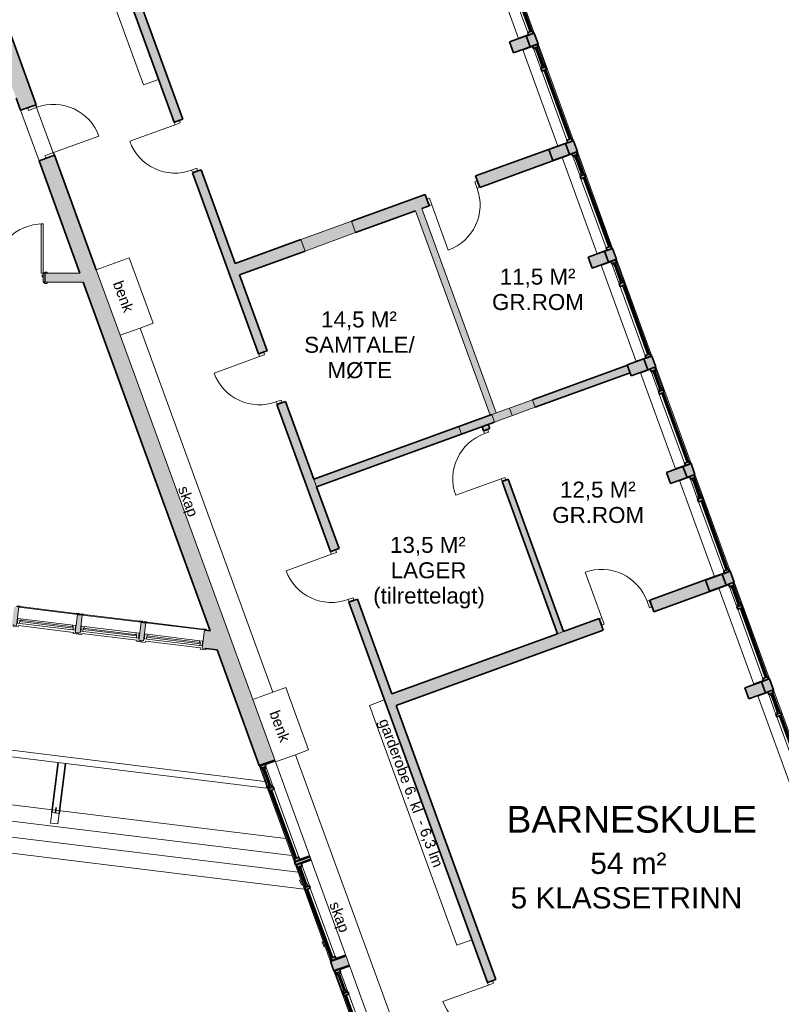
# Model space of a CAD drawing. Header units: millimetres. Extents: x -21710 to 76344, y -40597 to 35788.
# Tile 10 of 18: x 27267 to 41553, y -18570 to -90. Entities that reach past the tile are written whole.
import ezdxf

# ---------------------------------------------------------------- set-up
doc = ezdxf.new("R2010")
doc.units = ezdxf.units.MM
for name, color, linetype, lineweight in [('A-COLS', 52, 'Continuous', 9), ('A-DETL', 90, 'Continuous', 9), ('A-DOOR', 31, 'Continuous', 9), ('A-DOOR-FRAM', 31, 'Continuous', 9), ('A-FLOR', 192, 'Continuous', 9), ('A-GLAZ', 151, 'Continuous', 9), ('A-ROOF-OTLN', 132, 'Continuous', 9), ('A-WALL', 113, 'Continuous', 9), ('A-WALL-PATT', 111, 'Continuous', 9), ('G-ANNO-TEXT', 231, 'Continuous', 9), ('I-WALL', 2, 'Continuous', 9), ('S-BEAM', 12, 'Continuous', 9), ('S-COLS', 52, 'Continuous', 9)]:
    doc.layers.add(name, color=color, linetype=linetype, lineweight=lineweight)
doc.styles.add('Arial', font='arial.ttf', dxfattribs={"height": 400})
doc.styles.add('Arial_2', font='arial.ttf', dxfattribs={"height": 300})
doc.styles.add('Arial_3', font='arial.ttf', dxfattribs={"height": 200})
doc.styles.add('Arial_4', font='arial.ttf', dxfattribs={"height": 500})

# ---------------------------------------------------------------- blocks, each defined once
blk = doc.blocks.new('Vindu GHx2 - 12x13 GH-390872-2_0 andre etg_hele_anlegget_m_funksjoner_m_rom')
at = {"layer": 'A-GLAZ', "color": 55}
for p, q in [((-570, 177), (-668, 177)), ((-668, 177), (-668, 155)), ((-570, 155), (-570, 177)), ((668, 177), (570, 177)), ((570, 177), (570, 155)), ((668, 155), (668, 177))]:
    blk.add_line(p, q, dxfattribs=at)
blk = doc.blocks.new('Innerdør Slett _Diplomat_ - 10x21-531329-2_0 andre etg_hele_anlegget_m_funksjoner_m_rom')
at = {"layer": 'A-DOOR', "color": 55}
for p, q in [((-442, 17), (-400, 17)), ((-442, -85), (-442, 17)), ((-400, -85), (-400, 17)), ((506, 17), (506, -85)), ((506, 17), (548, 17)), ((548, 17), (548, -85)), ((-400, -85), (-442, -85)), ((-400, -991), (-400, -85)), ((548, -85), (506, -85))]:
    blk.add_line(p, q, dxfattribs=at)
blk.add_arc((-400, -85), 906, 270, 0, dxfattribs=at)
blk = doc.blocks.new('Innerdør Slett _Diplomat_ - 10x21-533660-2_0 andre etg_hele_anlegget_m_funksjoner_m_rom')
at = {"layer": 'A-DOOR', "color": 55}
for p, q in [((-400, 1021), (-400, 115)), ((-442, 115), (-442, -17)), ((-400, 115), (-442, 115)), ((-400, 115), (-400, -17)), ((506, -17), (506, 115)), ((548, 115), (506, 115)), ((548, -17), (548, 115)), ((-442, -17), (-400, -17)), ((506, -17), (548, -17))]:
    blk.add_line(p, q, dxfattribs=at)
blk.add_arc((-400, 115), 906, 360, 90, dxfattribs=at)
blk = doc.blocks.new('Innerdør Slett _Diplomat_ - 10x21-505362-2_0 andre etg_hele_anlegget_m_funksjoner_m_rom')
at = {"layer": 'A-DOOR', "color": 55}
for p, q in [((-400, 966), (-400, 60)), ((-442, 60), (-442, -17)), ((-400, 60), (-442, 60)), ((-400, 60), (-400, -17)), ((506, -17), (506, 60)), ((548, 60), (506, 60)), ((548, -17), (548, 60)), ((-442, -17), (-400, -17)), ((506, -17), (548, -17))]:
    blk.add_line(p, q, dxfattribs=at)
blk.add_arc((-400, 60), 906, 360, 90, dxfattribs=at)
blk = doc.blocks.new('Innerdør Slett _Diplomat_ - 10x21-544427-2_0 andre etg_hele_anlegget_m_funksjoner_m_rom')
at = {"layer": 'A-DOOR', "color": 55}
for p, q in [((-442, 17), (-400, 17)), ((-442, -155), (-442, 17)), ((-400, -155), (-400, 17)), ((506, 17), (506, -155)), ((506, 17), (548, 17)), ((548, 17), (548, -155)), ((-400, -155), (-442, -155)), ((-400, -1061), (-400, -155)), ((548, -155), (506, -155))]:
    blk.add_line(p, q, dxfattribs=at)
blk.add_arc((-400, -155), 906, 270, 0, dxfattribs=at)
blk = doc.blocks.new('Vindu 2 felt med åpning side - 19x12-421962-2_0 andre etg_hele_anlegget_m_funksjoner_m_rom')
at = {"layer": 'A-GLAZ'}
h = blk.add_hatch(color=9, dxfattribs=at)
h.paths.add_polyline_path([(923, -23), (923, 175), (908, 175), (908, -23)])
h.paths.add_polyline_path([(-992, -23), (-992, 175), (-1007, 175), (-1007, -23)])
h = blk.add_hatch(color=9, dxfattribs=at)
h.paths.add_polyline_path([(913, -115), (913, -23), (863, -23), (863, -115), (889, -115)])
h.paths.add_polyline_path([(-497, -115), (-497, -23), (-547, -23), (-547, -115)])
h.paths.add_polyline_path([(-947, -115), (-947, -23), (-997, -23), (-997, -115)])
h = blk.add_hatch(color=9, dxfattribs=at)
h.paths.add_polyline_path([(-547, -95), (-547, -55), (-597, -55), (-597, -95), (-562, -95)])
h.paths.add_polyline_path([(-907, -95), (-907, -55), (-947, -55), (-947, -95), (-922, -95)])
for points in [[(-597, -85), (-597, -65), (-907, -65), (-907, -85), (-608, -85)], [(863, -95), (863, -75), (-497, -75), (-497, -95)]]:
    blk.add_hatch(color=9, dxfattribs=at).paths.add_polyline_path(points)
at = {"layer": 'A-GLAZ', "color": 8, "lineweight": 35}
for p, q in [((-1007, -23), (-1007, 175)), ((-992, 175), (-992, -23)), ((908, -23), (908, 175)), ((923, 175), (923, -23)), ((-992, -23), (-1007, -23)), ((-997, -23), (-947, -23)), ((-997, -115), (-997, -23)), ((-947, -115), (-997, -115)), ((-947, -23), (-947, -115)), ((-947, -55), (-907, -55)), ((-947, -95), (-947, -55)), ((-907, -95), (-947, -95)), ((-907, -55), (-907, -95)), ((-907, -65), (-597, -65)), ((-907, -85), (-907, -65)), ((-597, -85), (-907, -85)), ((-597, -55), (-547, -55)), ((-597, -95), (-597, -55)), ((-597, -65), (-597, -85)), ((-547, -95), (-597, -95)), ((-547, -23), (-497, -23)), ((-547, -115), (-547, -23)), ((-547, -55), (-547, -95)), ((-497, -115), (-547, -115)), ((-497, -23), (-497, -115)), ((-497, -75), (863, -75)), ((-497, -95), (-497, -75)), ((863, -95), (-497, -95)), ((863, -23), (913, -23)), ((863, -115), (863, -23)), ((863, -75), (863, -95)), ((913, -115), (863, -115)), ((923, -23), (908, -23)), ((913, -23), (913, -115))]:
    blk.add_line(p, q, dxfattribs=at)
at = {"layer": 'A-GLAZ', "color": 55}
for p, q in [((-547, -23), (-947, -23)), ((-947, -115), (-547, -115)), ((-597, -55), (-907, -55)), ((-907, -95), (-597, -95)), ((863, -23), (-497, -23)), ((-497, -115), (863, -115))]:
    blk.add_line(p, q, dxfattribs=at)
blk = doc.blocks.new('Søyle Tre Limtre - 140x200-495466-2_0 andre etg_hele_anlegget_m_funksjoner_m_rom')
at = {"layer": 'A-COLS', "color": 55}
for p, q in [((-106, 68), (94, 68)), ((-106, -72), (-106, 68)), ((94, 68), (94, -72)), ((94, -72), (-106, -72))]:
    blk.add_line(p, q, dxfattribs=at)
blk = doc.blocks.new('Bjelke Limtre Stiplet - 140x350-495828-2_0 andre etg_hele_anlegget_m_funksjoner_m_rom')
at = {"layer": 'S-BEAM', "color": 8, "lineweight": 35}
for p, q in [((-856, 70), (-1801, 70)), ((-1801, 0), (-1698, 0)), ((-1801, -70), (-856, -70))]:
    blk.add_line(p, q, dxfattribs=at)
blk = doc.blocks.new('Vindu FK - 11X17 FK V5_6-V21-2_0 andre etg_hele_anlegget_m_funksjoner_m_rom')
at = {"layer": 'A-GLAZ'}
h = blk.add_hatch(color=9, dxfattribs=at)
h.paths.add_polyline_path([(-588, -172), (-588, -187), (-530, -187), (-532, -172), (-555, -172)])
h.paths.add_polyline_path([(530, -172), (530, -187), (588, -187), (586, -172), (545, -172)])
at = {"layer": 'A-GLAZ', "color": 55}
for p, q in [((-520, 194), (-618, 194)), ((-618, 194), (-618, 172)), ((-520, 172), (-520, 194)), ((618, 194), (520, 194)), ((520, 194), (520, 172)), ((618, 172), (618, 194)), ((-618, 172), (-555, 172)), ((-555, 172), (-555, -172)), ((545, 130), (-545, 130)), ((-545, 130), (-545, 38)), ((-545, 38), (545, 38)), ((520, 172), (-520, 172)), ((-506, 70), (-506, 130)), ((-506, 94), (506, 94)), ((-506, 70), (506, 70)), ((-488, 70), (-506, 70)), ((-488, 38), (-488, 70)), ((488, 70), (506, 70)), ((488, 38), (488, 70)), ((506, 70), (506, 130)), ((545, 38), (545, 130)), ((555, -172), (555, 172)), ((555, 172), (618, 172)), ((-555, -172), (555, -172)), ((530, -187), (-530, -187))]:
    blk.add_line(p, q, dxfattribs=at)
at = {"layer": 'A-GLAZ', "color": 8, "lineweight": 35}
for p, q in [((-588, -172), (-588, -187)), ((-530, -187), (-530, -172)), ((530, -172), (530, -187)), ((588, -187), (588, -172)), ((-588, -187), (-530, -187)), ((530, -187), (588, -187))]:
    blk.add_line(p, q, dxfattribs=at)
blk = doc.blocks.new('M_Concrete-Rectangular-Column - 220x330-535287-2_0 andre etg_hele_anlegget_m_funksjoner_m_rom')
at = {"layer": 'S-COLS'}
blk.add_hatch(color=9, dxfattribs=at).paths.add_polyline_path([(110, -165), (110, 165), (-110, 165), (-110, -165)])
at = {"layer": 'S-COLS', "color": 8, "lineweight": 35}
for p, q in [((110, 165), (-110, 165)), ((-110, 165), (-110, -165)), ((110, -165), (110, 165)), ((-110, -165), (110, -165))]:
    blk.add_line(p, q, dxfattribs=at)
blk = doc.blocks.new('Vindu 2 felt med åpning side - 193x212-V31-2_0 andre etg_hele_anlegget_m_funksjoner_m_rom')
at = {"layer": 'A-GLAZ'}
h = blk.add_hatch(color=9, dxfattribs=at)
h.paths.add_polyline_path([(923, -175), (925, 23), (918, 23), (918, -175)])
h.paths.add_polyline_path([(-1002, -175), (-1002, 23), (-1009, 23), (-1007, -175)])
h = blk.add_hatch(color=9, dxfattribs=at)
h.paths.add_polyline_path([(923, 23), (923, 115), (873, 115), (873, 23), (918, 23)])
h.paths.add_polyline_path([(-507, 23), (-507, 115), (-557, 115), (-557, 23)])
h.paths.add_polyline_path([(-957, 23), (-957, 115), (-1007, 115), (-1007, 23), (-1002, 23)])
h = blk.add_hatch(color=9, dxfattribs=at)
h.paths.add_polyline_path([(-557, 55), (-557, 95), (-607, 95), (-607, 55), (-599, 55)])
h.paths.add_polyline_path([(-917, 55), (-917, 95), (-957, 95), (-957, 55)])
for points in [[(-607, 65), (-607, 85), (-917, 85), (-917, 65), (-618, 65)], [(873, 75), (873, 95), (-507, 95), (-507, 75), (729, 75)]]:
    blk.add_hatch(color=9, dxfattribs=at).paths.add_polyline_path(points)
at = {"layer": 'A-GLAZ', "color": 8, "lineweight": 35}
for p, q in [((-1002, 23), (-1009, 23)), ((-1009, 23), (-1009, -25)), ((-957, 115), (-1007, 115)), ((-1007, 115), (-1007, 23)), ((-1007, 23), (-957, 23)), ((-1002, -175), (-1002, 23)), ((-957, 23), (-957, 115)), ((-917, 95), (-957, 95)), ((-957, 95), (-957, 55)), ((-957, 55), (-917, 55)), ((-917, 55), (-917, 95)), ((-607, 85), (-917, 85)), ((-917, 85), (-917, 65)), ((-917, 65), (-607, 65)), ((-557, 95), (-607, 95)), ((-607, 95), (-607, 55)), ((-607, 65), (-607, 85)), ((-607, 55), (-557, 55)), ((-507, 115), (-557, 115)), ((-557, 115), (-557, 23)), ((-557, 55), (-557, 95)), ((-557, 23), (-507, 23)), ((-507, 23), (-507, 115)), ((873, 95), (-507, 95)), ((-507, 95), (-507, 75)), ((-507, 75), (873, 75)), ((923, 115), (873, 115)), ((873, 115), (873, 23)), ((873, 75), (873, 95)), ((873, 23), (923, 23)), ((925, 23), (918, 23)), ((918, 23), (918, -175)), ((923, 23), (923, 115)), ((925, -25), (925, 23)), ((-1007, -175), (-1002, -175)), ((918, -175), (923, -175))]:
    blk.add_line(p, q, dxfattribs=at)
at = {"layer": 'A-GLAZ', "color": 55}
for p, q in [((-957, 115), (-557, 115)), ((-557, 23), (-957, 23)), ((-917, 95), (-607, 95)), ((-607, 55), (-917, 55)), ((-507, 115), (873, 115)), ((873, 23), (-507, 23)), ((918, -175), (-1002, -175))]:
    blk.add_line(p, q, dxfattribs=at)
blk = doc.blocks.new('M_Door_ID_Sgl_3 - 1010 x 2110mm-V35-2_0 andre etg_hele_anlegget_m_funksjoner_m_rom')
at = {"layer": 'A-DOOR'}
h = blk.add_hatch(color=7, dxfattribs=at)
h.paths.add_polyline_path([(540, 86), (540, 106), (497, 104), (474, 92), (470, 86), (500, 86)])
h.paths.add_polyline_path([(-540, 86), (-470, 86), (-474, 92), (-500, 106), (-540, 106)])
h = blk.add_hatch(color=7, dxfattribs=at)
h.paths.add_polyline_path([(540, -106), (540, -86), (470, -86), (474, -92), (500, -106)])
h.paths.add_polyline_path([(-500, -106), (-474, -92), (-470, -86), (-540, -86), (-540, -106)])
at = {"layer": 'A-DOOR-FRAM'}
h = blk.add_hatch(color=7, dxfattribs=at)
h.paths.add_polyline_path([(497, -86), (497, 86), (465, 86), (465, -86)])
h.paths.add_polyline_path([(-497, -86), (-465, -86), (-465, 86), (-497, 86)])
h = blk.add_hatch(color=7, dxfattribs=at)
h.paths.add_polyline_path([(465, 14), (465, 46), (446, 46), (446, 14)])
h.paths.add_polyline_path([(-465, 14), (-446, 14), (-446, 46), (-465, 46)])
at = {"layer": 'A-DOOR', "color": 7}
for p, q in [((425, 1012), (425, 86)), ((463, 1012), (425, 1012)), ((425, 1012), (463, 1012)), ((425, 86), (425, 1012)), ((463, 86), (463, 1012)), ((463, 1012), (463, 86)), ((-500, 106), (-540, 106)), ((-540, 106), (-540, 86)), ((-540, 86), (-470, 86)), ((-474, 92), (-500, 106)), ((425, 86), (463, 86)), ((463, 86), (425, 86)), ((470, 86), (540, 86)), ((500, 106), (474, 92)), ((540, 106), (500, 106)), ((540, 86), (540, 106)), ((-540, -86), (-540, -106)), ((-470, -86), (-540, -86)), ((-540, -106), (-500, -106)), ((-500, -106), (-474, -92)), ((540, -86), (470, -86)), ((474, -92), (500, -106)), ((500, -106), (540, -106)), ((540, -106), (540, -86))]:
    blk.add_line(p, q, dxfattribs=at)
for centre, radius, start, end in [((463, 86), 926, 90, 180), ((-478, 85), 8.06, 7.125, 60.2551), ((478, 85), 8.06, 119.7449, 172.875), ((-478, -85), 8.06, 299.7449, 352.875), ((478, -85), 8.06, 187.125, 240.2551)]:
    blk.add_arc(centre, radius, start, end, dxfattribs=at)
at = {"layer": 'A-DOOR-FRAM', "color": 7}
for p, q in [((-465, 86), (-497, 86)), ((-497, 86), (-497, -86)), ((-465, -86), (-465, 86)), ((-446, 46), (-465, 46)), ((-465, 46), (-465, 14)), ((-465, 14), (-446, 14)), ((-446, 14), (-446, 46)), ((465, 46), (446, 46)), ((446, 46), (446, 14)), ((446, 14), (465, 14)), ((465, 86), (465, -86)), ((497, 86), (465, 86)), ((465, 14), (465, 46)), ((497, -86), (497, 86)), ((-497, -86), (-465, -86)), ((465, -86), (497, -86))]:
    blk.add_line(p, q, dxfattribs=at)
blk = doc.blocks.new('Innerdør Slett _Diplomat_ - 10x21-535668-2_0 andre etg_hele_anlegget_m_funksjoner_m_rom')
at = {"layer": 'A-DOOR', "color": 7}
for p, q in [((-442, 17), (-400, 17)), ((-442, -115), (-442, 17)), ((-400, -115), (-400, 17)), ((506, 17), (506, -115)), ((506, 17), (548, 17)), ((548, 17), (548, -115)), ((-400, -115), (-442, -115)), ((-400, -1021), (-400, -115)), ((548, -115), (506, -115))]:
    blk.add_line(p, q, dxfattribs=at)
blk.add_arc((-400, -115), 906, 270, 0, dxfattribs=at)

msp = doc.modelspace()

# ---------------------------------------------------------------- hatches: boundary and pattern name
at = {"layer": 'A-WALL-PATT'}
h = msp.add_hatch(color=9, dxfattribs=at)
h.paths.add_polyline_path([(39989, -29009), (40148, -28950), (39465, -27074), (39306, -27132), (39968, -28950)])
h.paths.add_polyline_path([(38960, -26183), (39120, -26125), (36546, -19052), (36386, -19110), (37699, -22718)])
h.paths.add_polyline_path([(36040, -18161), (36200, -18103), (33602, -10965), (33442, -11023), (35892, -17753)])
h.paths.add_polyline_path([(33097, -10074), (33257, -10016), (32252, -7254), (32092, -7313), (32835, -9355)])
h.paths.add_polyline_path([(31747, -6363), (31906, -6305), (30669, -2906), (30509, -2964), (31388, -5377)])
h.paths.add_polyline_path([(30164, -2015), (30324, -1957), (28135, 4056), (27975, 3998), (28662, 2111)])
h.paths.add_polyline_path([(27630, 4947), (27790, 5005), (25504, 11284), (25344, 11226), (27528, 5226)])
h = msp.add_hatch(color=9, dxfattribs=at)
h.paths.add_polyline_path([(48544, -33187), (48835, -33081), (48710, -32737), (48418, -32843), (48541, -33178)])
h.paths.add_polyline_path([(47027, -29020), (47318, -28914), (47214, -28626), (46922, -28733), (47022, -29006)])
h.paths.add_polyline_path([(46402, -26864), (46552, -26809), (46478, -26606), (46328, -26661), (46398, -26854)])
h.paths.add_polyline_path([(45667, -24844), (45817, -24789), (45743, -24586), (45593, -24641), (45663, -24834)])
h.paths.add_polyline_path([(44931, -22823), (45082, -22768), (45008, -22565), (44857, -22620), (44928, -22813)])
h.paths.add_polyline_path([(44196, -20803), (44346, -20748), (44272, -20545), (44122, -20600), (44192, -20793)])
h.paths.add_polyline_path([(43461, -18782), (43611, -18728), (43537, -18525), (43387, -18580), (43457, -18773)])
h.paths.add_polyline_path([(42725, -16762), (42876, -16707), (42802, -16504), (42651, -16559), (42722, -16752)])
h.paths.add_polyline_path([(41990, -14742), (42140, -14687), (42066, -14484), (41916, -14539), (41986, -14732)])
h.paths.add_polyline_path([(41255, -12721), (41405, -12667), (41331, -12464), (41181, -12518), (41251, -12712)])
h.paths.add_polyline_path([(40519, -10701), (40670, -10646), (40596, -10443), (40445, -10498), (40516, -10691)])
h.paths.add_polyline_path([(39784, -8681), (39934, -8626), (39860, -8423), (39710, -8478), (39780, -8671)])
h.paths.add_polyline_path([(39048, -6660), (39199, -6606), (39125, -6403), (38975, -6457), (39047, -6655)])
h.paths.add_polyline_path([(38313, -4640), (38463, -4585), (38390, -4382), (38239, -4437), (38310, -4630)])
h.paths.add_polyline_path([(37578, -2620), (37728, -2565), (37654, -2362), (37504, -2417), (37574, -2610)])
h.paths.add_polyline_path([(36842, -599), (36993, -545), (36919, -342), (36769, -396), (36839, -590)])
h.paths.add_polyline_path([(36107, 1421), (36257, 1476), (36184, 1679), (36033, 1624), (36104, 1431)])
h.paths.add_polyline_path([(35372, 3441), (35522, 3496), (35449, 3698), (35298, 3643), (35368, 3451)])
h = msp.add_hatch(color=9, dxfattribs=at)
h.paths.add_polyline_path([(41210, -40055), (41502, -39949), (41495, -39929), (41203, -40035)])
h.paths.add_polyline_path([(40543, -38222), (40834, -38116), (40764, -37922), (40473, -38028), (40505, -38116)])
h.paths.add_polyline_path([(39813, -36215), (40104, -36109), (40034, -35916), (39743, -36022), (39745, -36028)])
h.paths.add_polyline_path([(39082, -34208), (39374, -34102), (39310, -33928), (39019, -34034), (39055, -34133)])
h.paths.add_polyline_path([(38359, -32221), (38650, -32115), (37786, -29739), (37494, -29845), (38301, -32060)])
h.paths.add_polyline_path([(36834, -28032), (37126, -27926), (37067, -27766), (36776, -27872), (36796, -27926)])
h.paths.add_polyline_path([(36116, -26058), (36407, -25952), (36315, -25698), (36024, -25805), (36077, -25952)])
h.paths.add_polyline_path([(35364, -23991), (35655, -23885), (35583, -23688), (35292, -23794), (35328, -23892)])
h.paths.add_polyline_path([(34632, -21980), (34923, -21874), (34844, -21658), (34553, -21764), (34589, -21862)])
h.paths.add_polyline_path([(33893, -19950), (34184, -19844), (34112, -19647), (33821, -19753), (33857, -19851)])
h.paths.add_polyline_path([(33161, -17939), (33452, -17833), (33389, -17659), (33098, -17765), (33122, -17833)])
h.paths.add_polyline_path([(32438, -15952), (32729, -15846), (32712, -15799), (32421, -15905)])
h.paths.add_polyline_path([(31760, -14091), (32052, -13985), (27920, -2634), (27629, -2740), (31735, -14021)])
h.paths.add_polyline_path([(27283, -1791), (27575, -1685), (27050, -242), (26758, -348), (27245, -1685)])
h = msp.add_hatch(color=9, dxfattribs=at)
h.paths.add_polyline_path([(31388, -4880), (32619, -4432), (32540, -4216), (31309, -4664)])
h.paths.add_polyline_path([(33568, -4087), (34949, -3584), (34870, -3368), (33489, -3871)])
h.paths.add_polyline_path([(35898, -3239), (37439, -2678), (37437, -2673), (37268, -2733), (37193, -2528), (37362, -2466), (37361, -2462), (35819, -3022)])
for points in [[(36090, -7514), (36205, -7472), (34808, -3635), (34693, -3677), (35298, -5338)], [(32619, -4432), (33568, -4087), (33489, -3871), (32540, -4216)], [(32619, -4432), (33568, -4087), (33489, -3871), (32540, -4216)], [(35556, -7868), (36505, -7522), (36454, -7381), (35505, -7728), (35539, -7821)], [(36176, -7642), (36937, -7365), (36886, -7224), (36125, -7501)]]:
    msp.add_hatch(color=7, dxfattribs=at).paths.add_polyline_path(points)
h = msp.add_hatch(color=7, dxfattribs=at)
h.paths.add_polyline_path([(27782, -5019), (28458, -5019), (28396, -4847), (27747, -4847), (27747, -5019)])
h.paths.add_polyline_path([(26702, -5019), (26737, -5019), (26737, -4847), (23053, -4847), (23032, -5019), (23205, -5019)])
h = msp.add_hatch(color=9, dxfattribs=at)
h.paths.add_polyline_path([(32835, -8858), (36176, -7642), (36125, -7501), (32784, -8717)])
h.paths.add_polyline_path([(36937, -7365), (38718, -6717), (38667, -6576), (36886, -7224)])
h = msp.add_hatch(color=9, dxfattribs=at)
h.paths.add_polyline_path([(37356, -11615), (37469, -11574), (36428, -8715), (36315, -8756), (36428, -9066)])
h.paths.add_polyline_path([(35970, -7807), (36083, -7766), (36054, -7687), (35941, -7728), (35955, -7766)])
h = msp.add_hatch(color=9, dxfattribs=at)
h.paths.add_polyline_path([(30970, -11920), (30838, -11558), (30734, -11545), (30692, -11886), (30838, -11904)])
h.paths.add_polyline_path([(29590, -11751), (29632, -11409), (29543, -11398), (29501, -11740), (29563, -11748)])
h.paths.add_polyline_path([(28399, -11605), (28441, -11263), (28351, -11252), (28310, -11594), (28372, -11601)])
h.paths.add_polyline_path([(27208, -11458), (27250, -11117), (27160, -11106), (27119, -11447), (27181, -11455)])
h.paths.add_polyline_path([(26017, -11312), (26059, -10971), (25969, -10960), (25927, -11301), (25990, -11309)])
h.paths.add_polyline_path([(24826, -11166), (24868, -10824), (24778, -10813), (24736, -11155), (24799, -11163)])
h.paths.add_polyline_path([(23635, -11020), (23677, -10678), (23587, -10667), (23545, -11009), (23608, -11016)])
h.paths.add_polyline_path([(22444, -10873), (22486, -10532), (22396, -10521), (22354, -10862), (22417, -10870)])
h.paths.add_polyline_path([(21253, -10727), (21294, -10386), (21205, -10375), (21163, -10716), (21226, -10724)])
h.paths.add_polyline_path([(20062, -10581), (20103, -10239), (20014, -10229), (19972, -10570), (20035, -10578)])
h.paths.add_polyline_path([(18870, -10435), (18912, -10093), (18823, -10082), (18781, -10424), (18844, -10431)])
h.paths.add_polyline_path([(17679, -10288), (17721, -9947), (17632, -9936), (17590, -10277), (17653, -10285)])
h.paths.add_polyline_path([(16488, -10142), (16530, -9801), (16441, -9790), (16399, -10131), (16462, -10139)])
h.paths.add_polyline_path([(15297, -9996), (15339, -9655), (15250, -9644), (15208, -9985), (15270, -9993)])
h.paths.add_polyline_path([(14106, -9850), (14148, -9508), (14059, -9497), (14017, -9839), (14079, -9846)])
h.paths.add_polyline_path([(12915, -9703), (12957, -9362), (12868, -9351), (12826, -9692), (12888, -9700)])
h.paths.add_polyline_path([(11724, -9557), (11766, -9216), (11677, -9205), (11635, -9546), (11697, -9554)])
h.paths.add_polyline_path([(10533, -9411), (10575, -9070), (10486, -9059), (10444, -9400), (10506, -9408)])
h.paths.add_polyline_path([(9342, -9265), (9384, -8923), (9355, -8920), (9313, -9261)])
h = msp.add_hatch(color=9, dxfattribs=at)
h.paths.add_polyline_path([(34329, -12962), (38215, -11547), (38136, -11331), (34250, -12745), (34265, -12787)])
h.paths.add_polyline_path([(39164, -11202), (40381, -10759), (40378, -10755), (40209, -10815), (40135, -10609), (40304, -10548), (40302, -10543), (39085, -10986)])

# ---------------------------------------------------------------- linework, layer by layer
at = {"layer": 'A-DETL'}
for p, q in [((29590, -1315), (27952, 3186)), ((29590, -1315), (29872, -1213)), ((29323, -4561), (28704, -4786)), ((29770, -5789), (29323, -4561)), ((28704, -4786), (29151, -6014)), ((29526, -5877), (29151, -6014)), ((29526, -5877), (29770, -5789)), ((32015, -12714), (29526, -5877)), ((29151, -6014), (31639, -12850)), ((32258, -12625), (31639, -12850)), ((32684, -13796), (32258, -12625)), ((31639, -12850), (32065, -14021)), ((33828, -12960), (34110, -12857)), ((35466, -17461), (33828, -12960)), ((32441, -13885), (32684, -13796)), ((32441, -13885), (32065, -14021)), ((32065, -14021), (34576, -20921)), ((34952, -20784), (32441, -13885)), ((35466, -17461), (35748, -17358))]:
    msp.add_line(p, q, dxfattribs=at)
at = {"layer": 'A-FLOR', "color": 55}
for p, q in [((27629, -2740), (27283, -1791)), ((27565, -1688), (27911, -2637))]:
    msp.add_line(p, q, dxfattribs=at)
at = {"layer": 'A-FLOR', "color": 254}
for p, q in [((8888, -12590), (32259, -15460)), ((8852, -12888), (32374, -15776)), ((8815, -13186), (32489, -16093)), ((8779, -13484), (32604, -16409))]:
    msp.add_line(p, q, dxfattribs=at)
at = {"layer": 'A-ROOF-OTLN', "color": 55}
for p, q in [((31868, -14386), (8921, -11569)), ((31887, -14512), (8896, -11689)), ((31894, -14458), (31887, -14512))]:
    msp.add_line(p, q, dxfattribs=at)
at = {"layer": 'A-WALL', "color": 8, "lineweight": 35}
for p, q in [((27975, 3998), (30164, -2015)), ((30324, -1957), (28446, 3201)), ((27575, -1685), (26771, 524)), ((36814, -380), (36919, -342)), ((36919, -342), (36993, -545)), ((36888, -583), (36993, -545)), ((27199, -1560), (27283, -1791)), ((27575, -1685), (27283, -1791)), ((30324, -1957), (30164, -2015)), ((37549, -2400), (37654, -2362)), ((37654, -2362), (37728, -2565)), ((37361, -2462), (35819, -3022)), ((37623, -2603), (37728, -2565)), ((27920, -2634), (27629, -2740)), ((27629, -2740), (28396, -4847)), ((27920, -2634), (28704, -4786)), ((35898, -3239), (37439, -2678)), ((30669, -2906), (30509, -2964)), ((31309, -4664), (30669, -2906)), ((31747, -6363), (30509, -2964)), ((35819, -3022), (35898, -3239)), ((34870, -3368), (33489, -3871)), ((34949, -3584), (34870, -3368)), ((33568, -4087), (34693, -3677)), ((34808, -3635), (34949, -3584)), ((32540, -4216), (31309, -4664)), ((31388, -4880), (32619, -4432)), ((38284, -4421), (38390, -4382)), ((38390, -4382), (38463, -4585)), ((38358, -4624), (38463, -4585)), ((31906, -6305), (31388, -4880)), ((28458, -5019), (30838, -11558)), ((31906, -6305), (31747, -6363)), ((39020, -6441), (39125, -6403)), ((39125, -6403), (39199, -6606)), ((38667, -6576), (36886, -7224)), ((39094, -6644), (39199, -6606)), ((36937, -7365), (38718, -6717)), ((32252, -7254), (32092, -7313)), ((32092, -7313), (33097, -10074)), ((32784, -8717), (32252, -7254)), ((36125, -7501), (32784, -8717)), ((32835, -8858), (36176, -7642)), ((35941, -7728), (35970, -7807)), ((36083, -7766), (36054, -7687)), ((35970, -7807), (36083, -7766)), ((39755, -8461), (39860, -8423)), ((39860, -8423), (39934, -8626)), ((39829, -8664), (39934, -8626)), ((33257, -10016), (32835, -8858)), ((36428, -8715), (36315, -8756)), ((36315, -8756), (37356, -11615)), ((37469, -11574), (36428, -8715)), ((33257, -10016), (33097, -10074)), ((40490, -10482), (40596, -10443)), ((40596, -10443), (40670, -10646)), ((40302, -10543), (39085, -10986)), ((40564, -10685), (40670, -10646)), ((39164, -11202), (40381, -10759)), ((33602, -10965), (33442, -11023)), ((33442, -11023), (36040, -18161)), ((34250, -12745), (33602, -10965)), ((39085, -10986), (39164, -11202)), ((28351, -11252), (28441, -11263)), ((29543, -11398), (29632, -11409)), ((38136, -11331), (37469, -11574)), ((38215, -11547), (38136, -11331)), ((30838, -11558), (30734, -11545)), ((37356, -11615), (34250, -12745)), ((34329, -12962), (38215, -11547)), ((30970, -11920), (30754, -11894)), ((31760, -14091), (30970, -11920)), ((41226, -12502), (41331, -12464)), ((41331, -12464), (41405, -12667)), ((41300, -12705), (41405, -12667)), ((36200, -18103), (34329, -12962)), ((31866, -14053), (31760, -14091)), ((32526, -15867), (32421, -15905)), ((32438, -15952), (32421, -15905)), ((32543, -15914), (32438, -15952)), ((33203, -17727), (33098, -17765)), ((33161, -17939), (33098, -17765)), ((33266, -17901), (33161, -17939)), ((36200, -18103), (36040, -18161))]:
    msp.add_line(p, q, dxfattribs=at)
at = {"layer": 'A-WALL', "color": 55}
for p, q in [((36257, 1476), (36919, -342)), ((36993, -545), (37654, -2362)), ((37728, -2565), (38390, -4382)), ((33489, -3871), (33568, -4087)), ((32619, -4432), (32540, -4216)), ((38463, -4585), (39125, -6403)), ((39199, -6606), (39860, -8423)), ((36886, -7224), (36937, -7365)), ((36176, -7642), (36125, -7501)), ((39934, -8626), (40596, -10443)), ((32835, -8858), (32784, -8717)), ((40670, -10646), (41331, -12464)), ((37469, -11574), (37356, -11615)), ((41405, -12667), (42066, -14484)), ((32421, -15905), (31760, -14091)), ((33098, -17765), (32438, -15952)), ((33821, -19753), (33161, -17939))]:
    msp.add_line(p, q, dxfattribs=at)
at = {"layer": 'A-WALL', "color": 7}
for p, q in [((33489, -3871), (32540, -4216)), ((32619, -4432), (33568, -4087)), ((36886, -7224), (36125, -7501)), ((36176, -7642), (36937, -7365)), ((36505, -7522), (36454, -7381)), ((35505, -7727), (35556, -7868))]:
    msp.add_line(p, q, dxfattribs=at)
at = {"layer": 'I-WALL', "color": 7}
for p, q in [((34693, -3677), (36090, -7514)), ((36205, -7472), (34808, -3635)), ((27747, -4847), (27747, -5019)), ((28396, -4847), (27782, -4847)), ((27782, -5019), (28458, -5019))]:
    msp.add_line(p, q, dxfattribs=at)

# ---------------------------------------------------------------- block references
at = {"layer": 'A-COLS', "color": 55, "rotation": 83.00000000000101}
msp.add_blockref('Søyle Tre Limtre - 140x200-495466-2_0 andre etg_hele_anlegget_m_funksjoner_m_rom', (27925, -15072), dxfattribs=at)
at = {"layer": 'A-DOOR', "color": 55}
for name, p, rotation in [('Innerdør Slett _Diplomat_ - 10x21-544427-2_0 andre etg_hele_anlegget_m_funksjoner_m_rom', (27620, -2262), 109.9999999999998), ('Innerdør Slett _Diplomat_ - 10x21-531329-2_0 andre etg_hele_anlegget_m_funksjoner_m_rom', (30398, -2410), 289.9999999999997), ('Innerdør Slett _Diplomat_ - 10x21-531329-2_0 andre etg_hele_anlegget_m_funksjoner_m_rom', (31981, -6759), 289.9999999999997), ('Innerdør Slett _Diplomat_ - 10x21-505362-2_0 andre etg_hele_anlegget_m_funksjoner_m_rom', (36217, -8311), 109.9999999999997), ('Innerdør Slett _Diplomat_ - 10x21-531329-2_0 andre etg_hele_anlegget_m_funksjoner_m_rom', (33331, -10469), 289.9999999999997), ('Innerdør Slett _Diplomat_ - 10x21-533660-2_0 andre etg_hele_anlegget_m_funksjoner_m_rom', (38600, -11285), 19.99999999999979), ('Innerdør Slett _Diplomat_ - 10x21-531329-2_0 andre etg_hele_anlegget_m_funksjoner_m_rom', (36275, -18556), 289.9999999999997)]:
    msp.add_blockref(name, p, dxfattribs=dict(at, rotation=rotation))
at = {"layer": 'A-DOOR', "color": 7, "rotation": 19.99999999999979}
msp.add_blockref('Innerdør Slett _Diplomat_ - 10x21-535668-2_0 andre etg_hele_anlegget_m_funksjoner_m_rom', (35334, -3321), dxfattribs=at)
at = {"layer": 'A-DOOR', "color": 7}
msp.add_blockref('M_Door_ID_Sgl_3 - 1010 x 2110mm-V35-2_0 andre etg_hele_anlegget_m_funksjoner_m_rom', (27242, -4933), dxfattribs=at)
at = {"layer": 'A-GLAZ', "color": 55}
for name, p, rotation in [('Vindu 2 felt med åpning side - 193x212-V31-2_0 andre etg_hele_anlegget_m_funksjoner_m_rom', (36476, 481), 289.9999999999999), ('Vindu 2 felt med åpning side - 193x212-V31-2_0 andre etg_hele_anlegget_m_funksjoner_m_rom', (37211, -1539), 289.9999999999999), ('Vindu 2 felt med åpning side - 193x212-V31-2_0 andre etg_hele_anlegget_m_funksjoner_m_rom', (37947, -3560), 289.9999999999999), ('Vindu 2 felt med åpning side - 193x212-V31-2_0 andre etg_hele_anlegget_m_funksjoner_m_rom', (38682, -5580), 289.9999999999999), ('Vindu 2 felt med åpning side - 193x212-V31-2_0 andre etg_hele_anlegget_m_funksjoner_m_rom', (39417, -7600), 289.9999999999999), ('Vindu 2 felt med åpning side - 193x212-V31-2_0 andre etg_hele_anlegget_m_funksjoner_m_rom', (40153, -9621), 289.9999999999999), ('Vindu 2 felt med åpning side - 193x212-V31-2_0 andre etg_hele_anlegget_m_funksjoner_m_rom', (40888, -11641), 289.9999999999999), ('Vindu FK - 11X17 FK V5_6-V21-2_0 andre etg_hele_anlegget_m_funksjoner_m_rom', (27780, -11355), 173.0000000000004), ('Vindu FK - 11X17 FK V5_6-V21-2_0 andre etg_hele_anlegget_m_funksjoner_m_rom', (28971, -11502), 173.0000000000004), ('Vindu FK - 11X17 FK V5_6-V21-2_0 andre etg_hele_anlegget_m_funksjoner_m_rom', (30162, -11648), 173.0000000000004), ('Vindu 2 felt med åpning side - 193x212-V31-2_0 andre etg_hele_anlegget_m_funksjoner_m_rom', (41623, -13661), 289.9999999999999), ('Vindu 2 felt med åpning side - 19x12-421962-2_0 andre etg_hele_anlegget_m_funksjoner_m_rom', (32232, -14992), 289.9999999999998), ('Vindu 2 felt med åpning side - 19x12-421962-2_0 andre etg_hele_anlegget_m_funksjoner_m_rom', (32909, -16852), 289.9999999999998), ('Vindu GHx2 - 12x13 GH-390872-2_0 andre etg_hele_anlegget_m_funksjoner_m_rom', (32913, -16806), 109.9999999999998), ('Vindu 2 felt med åpning side - 19x12-421962-2_0 andre etg_hele_anlegget_m_funksjoner_m_rom', (33632, -18840), 289.9999999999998)]:
    msp.add_blockref(name, p, dxfattribs=dict(at, rotation=rotation))
at = {"layer": 'S-BEAM', "color": 8, "lineweight": 35, "rotation": 83.00000000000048}
msp.add_blockref('Bjelke Limtre Stiplet - 140x350-495828-2_0 andre etg_hele_anlegget_m_funksjoner_m_rom', (28159, -13192), dxfattribs=at)
at = {"layer": 'S-COLS', "color": 55, "rotation": 290.0000000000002}
for p in [(36650, -554), (37386, -2575), (38121, -4595), (38857, -6615), (39592, -8636), (40327, -10656), (41063, -12676)]:
    msp.add_blockref('M_Concrete-Rectangular-Column - 220x330-535287-2_0 andre etg_hele_anlegget_m_funksjoner_m_rom', p, dxfattribs=at)

# ---------------------------------------------------------------- texts
at = {"layer": 'G-ANNO-TEXT', "color": 7, "attachment_point": 1}
for s, insert, char_height, width, style in [('11,5 M²', (36272, -4763), 300, 1763.71, 'Arial_2'), ('GR.ROM', (36127, -5239), 300, 2116.45, 'Arial_2'), ('14,5 M²', (32921, -5566), 300, 1763.71, 'Arial_2'), ('SAMTALE/', (32604, -6042), 300, 2517.3, 'Arial_2'), ('MØTE', (33040, -6518), 300, 1475.11, 'Arial_2'), ('12,5 M²', (37402, -8760), 300, 1763.71, 'Arial_2'), ('GR.ROM', (37257, -9236), 300, 2116.45, 'Arial_2'), ('13,5 M²', (34214, -9797), 300, 1763.71, 'Arial_2'), ('LAGER', (34227, -10274), 300, 1731.64, 'Arial_2'), ('(tilrettelagt)', (33897, -10750), 300, 2533.33, 'Arial_2'), ('BARNESKULE', (36400, -14848), 500, 5659.91, 'Arial_4'), ('54 m²', (37970, -15723), 400, 1763.71, 'Arial'), ('5 KLASSETRINN', (36475, -16372), 400, 5387.34, 'Arial')]:
    msp.add_mtext(s, dxfattribs=dict(at, insert=insert, char_height=char_height, width=width, style=style))
at = {"layer": 'G-ANNO-TEXT', "color": 7, "char_height": 200, "attachment_point": 1, "rotation": 290.4976, "style": 'Arial_3'}
for s, insert, width in [('benk', (29199, -4966), 705.49), ('skap ', (30419, -8818), 801.69), ('benk', (32134, -13030), 705.49), ('garderobe 6. kl  - 6,3 lm', (34187, -13186), 3527.43), ('skap ', (33258, -16618), 801.69)]:
    msp.add_mtext(s, dxfattribs=dict(at, insert=insert, width=width))

doc.saveas('drawing.dxf')
